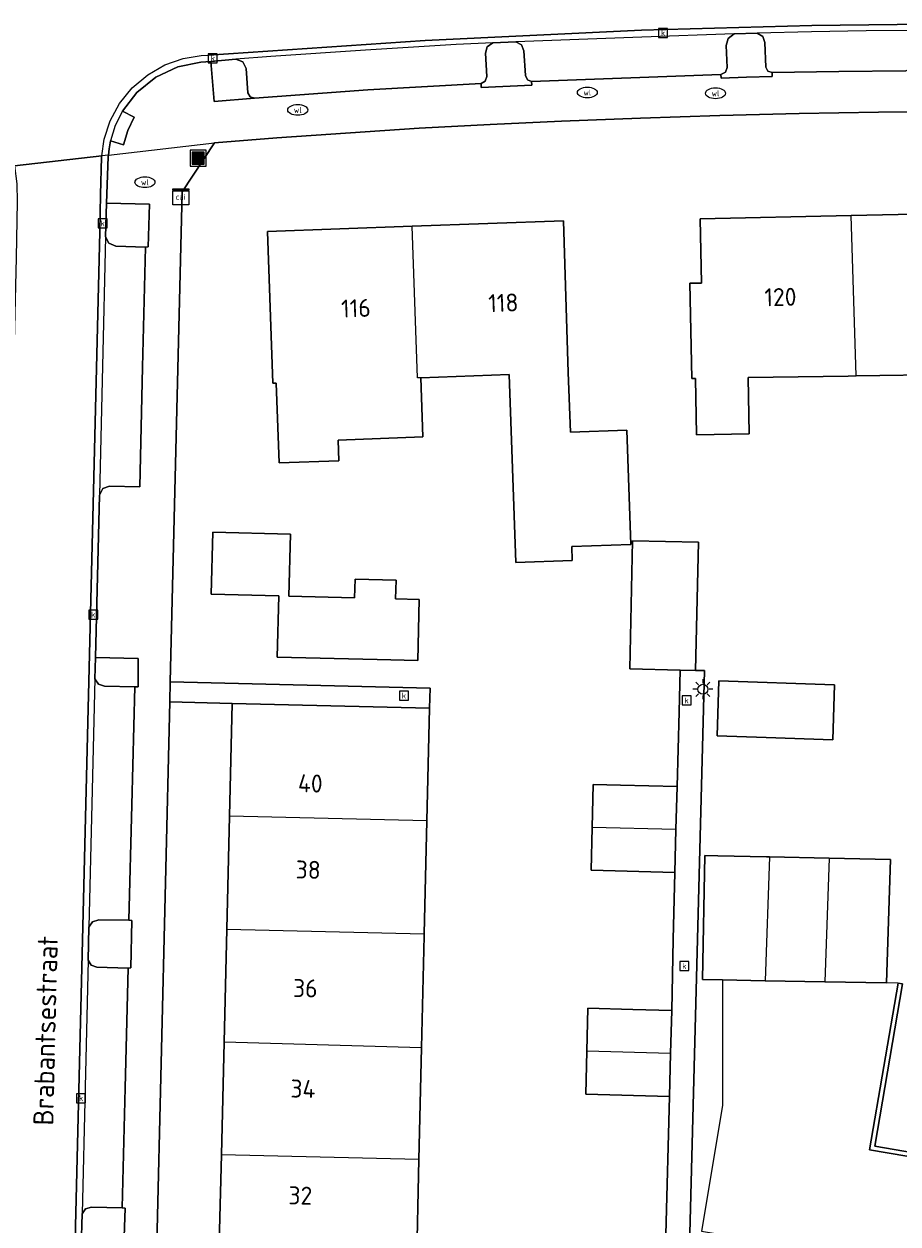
# Model space of a CAD drawing. Header units: metres. Extents: x 197147 to 199131, y 355511 to 356703.
# Tile 68 of 225: x 197933 to 197977, y 355811 to 355871. Entities that reach past the tile are written whole.
import ezdxf
from ezdxf.enums import TextEntityAlignment as Align

# ---------------------------------------------------------------- set-up
doc = ezdxf.new("R2010")
doc.units = ezdxf.units.M
for name, color, linetype in [('B-WE-GR-BEPLANTING_CULTUUR_HEESTERS-GV', 252, 'Continuous'), ('B-WE-IE-MEUBILAIR_WEGMEUBILAIR-GV', 252, 'Continuous'), ('B-WE-IE-MEUBILAIR_WEGMEUBILAIR-S', 252, 'Continuous'), ('B-WE-IE-TERREINAFSCHEIDING_KUNSTMATIG_MUUR-GV', 252, 'IE-TERREINAFSCHEIDING-KUNSTMATIG-DICHT'), ('B-WE-KL-DATA_CAI-S', 252, 'Continuous'), ('B-WE-OG-BEBOUWING-GV', 252, 'Continuous'), ('B-WE-OG-BEBOUWING_HUISNUMMER-T18', 252, 'Continuous'), ('B-WE-OG-BEBOUWING_STRAATNAAM-T35', 252, 'Continuous'), ('B-WE-OG-TERREIN_ERF-GV', 252, 'Continuous'), ('B-WE-RI-HWA_KOLK-S', 253, 'Continuous'), ('B-WE-VH-GOOT-G', 253, 'Continuous'), ('B-WE-VH-ONVERHARD-GV', 253, 'Continuous'), ('B-WE-VH-VERHARDING_BETONSTRAATSTEEN-GV', 253, 'Continuous'), ('B-WE-VH-VERHARDING_OPEN-GV', 253, 'Continuous'), ('B-WE-VH-VERHARDING_STRAATBAKSTEEN-GV', 253, 'Continuous'), ('B-WE-VH-VERHARDING_TEGEL-GV', 253, 'Continuous')]:
    doc.layers.add(name, color=color, linetype=linetype)
doc.styles.add('NLCS-ISO-M-T18', font='NLCS-ISO.ttf', dxfattribs={"height": 1.8})
doc.styles.add('NLCS-ISO-M200-T25', font='NLCS-ISO.ttf')
doc.linetypes.add('IE-TERREINAFSCHEIDING-KUNSTMATIG-DICHT', pattern='A,8,-1,[82,NLCS.SHX,S=0.75,R=90,X=0,Y=0],-1', length=10)

# ---------------------------------------------------------------- blocks, each defined once
blk = doc.blocks.new('BGT-AFVALBAK-SO')
at = {"linetype": 'ByBlock', "lineweight": 18}
h = blk.add_hatch(color=0, dxfattribs=at)
h.dxf.hatch_style = 1
h.paths.add_polyline_path([(-1.5, -1.5), (1.5, -1.5), (1.5, 1.5), (-1.5, 1.5)])
at = {"color": 0, "linetype": 'ByBlock', "lineweight": 18}
for points in [[(-2, -2), (2, -2), (2, 2), (-2, 2)], [(-1.5, -1.5), (1.5, -1.5), (1.5, 1.5), (-1.5, 1.5)]]:
    blk.add_lwpolyline(points, close=True, dxfattribs=at)
blk = doc.blocks.new('BGT-CAIKAST-SO')
at = {"color": 0, "linetype": 'ByBlock', "lineweight": 18}
for points in [[(-2, 2), (2, 2), (2, 1.68), (-2, 1.68)], [(-2, 1.52), (2, 1.52), (2, -2), (-2, -2)]]:
    blk.add_lwpolyline(points, close=True, dxfattribs=at)
at = {"color": 0, "linetype": 'ByBlock', "lineweight": 18, "style": 'NLCS-ISO-M-T18'}
blk.add_text('cai', height=1.5, dxfattribs=at).set_placement((0, 0), align=Align.MIDDLE_CENTER)
blk = doc.blocks.new('BGT-LICHTMAST-SO')
at = {"color": 0, "linetype": 'ByBlock', "lineweight": 18}
for points in [[(-1.25, 0), (-2, 0)], [(-1.41, 1.41), (-0.88, 0.88)], [(0, 2), (0, 1.25)], [(0.88, 0.88), (1.41, 1.41)], [(2, 0), (1.25, 0)], [(-1.41, -1.41), (-0.88, -0.88)], [(0, -1.25), (0, -2)], [(0.88, -0.88), (1.41, -1.41)]]:
    blk.add_lwpolyline(points, dxfattribs=at)
blk.add_circle((0, 0), 1, dxfattribs=at)
blk = doc.blocks.new('BGT-WATERLEIDINGPUT-SO')
at = {"color": 0, "linetype": 'ByBlock', "lineweight": 18}
blk.add_ellipse((0, 0), major_axis=(2.5, 0), ratio=0.54, dxfattribs=at)
at = {"color": 0, "linetype": 'ByBlock', "lineweight": 18, "style": 'NLCS-ISO-M-T18'}
blk.add_text('wl', height=1.5, dxfattribs=at).set_placement((0, 0), align=Align.MIDDLE_CENTER)
blk = doc.blocks.new('BGT-KOLK-SO')
at = {"color": 0, "linetype": 'ByBlock', "lineweight": 18}
blk.add_lwpolyline([(-0.045, -0.045), (0.045, -0.045), (0.045, 0.045), (-0.045, 0.045)], close=True, dxfattribs=at)
at = {"color": 0, "linetype": 'ByBlock', "lineweight": 18, "style": 'NLCS-ISO-M-T18'}
blk.add_text('k', height=0.06, dxfattribs=at).set_placement((0, 0), align=Align.MIDDLE_CENTER)

msp = doc.modelspace()

# ---------------------------------------------------------------- linework, layer by layer
at = {"layer": 'B-WE-GR-BEPLANTING_CULTUUR_HEESTERS-GV', "flags": 128}
for points in [[(197937.225, 355860.372), (197937.393, 355860.042), (197937.735, 355859.901), (197939.226, 355859.854), (197939.351, 355859.86), (197939.418, 355861.997), (197937.271, 355862.059), (197937.225, 355860.372)], [(197936.691, 355838.258), (197936.864, 355837.992), (197937.162, 355837.885), (197938.692, 355837.851), (197938.847, 355837.846), (197938.854, 355839.274), (197936.717, 355839.324), (197936.691, 355838.258)], [(197938.392, 355826.181), (197936.885, 355826.205), (197936.573, 355826.103), (197936.39, 355825.831), (197936.351, 355824.188), (197936.506, 355823.929), (197936.789, 355823.823), (197938.36, 355823.785), (197938.489, 355823.791), (197938.538, 355826.168), (197938.392, 355826.181)], [(197936.044, 355811.492), (197936.003, 355809.817), (197936.2, 355809.527), (197936.531, 355809.41), (197938.007, 355809.378), (197938.126, 355809.385), (197938.199, 355811.777), (197938.05, 355811.791), (197936.515, 355811.824), (197936.225, 355811.736), (197936.044, 355811.492)]]:
    msp.add_lwpolyline(points, dxfattribs=at)
at = {"layer": 'B-WE-IE-MEUBILAIR_WEGMEUBILAIR-GV', "flags": 128}
for points in [[(197968.683, 355870.515), (197968.387, 355870.293), (197968.285, 355869.937), (197968.33, 355868.835), (197968.245, 355868.599), (197968.019, 355868.49), (197968.032, 355868.308), (197969.301, 355868.358), (197970.576, 355868.38), (197970.579, 355868.58), (197970.358, 355868.647), (197970.259, 355868.855), (197970.222, 355870.092), (197970.109, 355870.387), (197969.837, 355870.548), (197968.683, 355870.515)], [(197956.013, 355868.032), (197956.024, 355867.84), (197958.56, 355867.956), (197958.542, 355868.141), (197958.329, 355868.228), (197958.233, 355868.436), (197958.161, 355869.674), (197958.038, 355869.967), (197957.759, 355870.118), (197956.599, 355870.069), (197956.326, 355869.874), (197956.233, 355869.551), (197956.299, 355868.383), (197956.224, 355868.152), (197956.013, 355868.032)], [(197943.746, 355869.247), (197942.493, 355869.143), (197942.652, 355867.136), (197944.668, 355867.301), (197944.453, 355867.373), (197944.349, 355867.575), (197944.264, 355868.788), (197944.099, 355869.123), (197943.746, 355869.247)], [(197939.226, 355859.854), (197939.351, 355859.86), (197939.418, 355861.997), (197937.271, 355862.059), (197937.225, 355860.372), (197937.393, 355860.042), (197937.735, 355859.901), (197939.226, 355859.854)], [(197936.717, 355839.324), (197936.691, 355838.258), (197936.864, 355837.992), (197937.162, 355837.885), (197938.692, 355837.851), (197938.847, 355837.846), (197938.854, 355839.274), (197936.717, 355839.324)], [(197938.36, 355823.785), (197938.489, 355823.791), (197938.538, 355826.168), (197938.392, 355826.181), (197936.885, 355826.205), (197936.573, 355826.103), (197936.39, 355825.831), (197936.351, 355824.188), (197936.506, 355823.929), (197936.789, 355823.823), (197938.36, 355823.785)], [(197938.007, 355809.378), (197938.126, 355809.385), (197938.199, 355811.777), (197938.05, 355811.791), (197936.515, 355811.824), (197936.225, 355811.736), (197936.044, 355811.492), (197936.003, 355809.817), (197936.2, 355809.527), (197936.531, 355809.41), (197938.007, 355809.378)]]:
    msp.add_lwpolyline(points, dxfattribs=at)
at = {"layer": 'B-WE-IE-TERREINAFSCHEIDING_KUNSTMATIG_MUUR-GV', "ltscale": 0.2, "flags": 128}
msp.add_lwpolyline([(197983.109, 355814.346), (197983.283, 355815.373), (197983.068, 355815.409), (197982.769, 355813.665), (197975.711, 355814.869), (197977.096, 355822.99), (197976.879, 355823.027), (197975.457, 355814.689), (197977.323, 355814.371), (197982.949, 355813.411), (197983.109, 355814.346)], dxfattribs=at)
at = {"layer": 'B-WE-OG-BEBOUWING-GV', "flags": 128}
for points in [[(197974.531, 355861.43), (197966.979, 355861.272), (197967.046, 355858.053), (197966.466, 355858.041), (197966.566, 355853.282), (197966.736, 355853.286), (197966.795, 355850.457), (197969.434, 355850.512), (197969.375, 355853.321), (197974.383, 355853.402), (197974.784, 355853.408), (197974.531, 355861.43)], [(197974.784, 355853.408), (197979.506, 355853.484), (197979.528, 355850.674), (197982.147, 355850.695), (197982.116, 355853.531), (197982.265, 355853.533), (197982.221, 355858.391), (197981.719, 355858.377), (197981.674, 355860.118), (197981.607, 355860.119), (197981.579, 355861.578), (197974.531, 355861.43)], [(197952.567, 355860.902), (197945.325, 355860.64), (197945.599, 355853.045), (197945.759, 355853.051), (197945.903, 355849.054), (197948.901, 355849.162), (197948.864, 355850.201), (197953.101, 355850.354), (197952.994, 355853.312), (197952.836, 355853.306), (197952.567, 355860.902)], [(197952.994, 355853.312), (197957.418, 355853.472), (197957.757, 355844.076), (197960.573, 355844.178), (197960.548, 355844.872), (197963.515, 355844.979), (197963.308, 355850.701), (197960.487, 355850.599), (197960.369, 355853.578), (197960.14, 355861.175), (197952.567, 355860.902)], [(197949.684, 355842.308), (197946.401, 355842.388), (197946.476, 355845.496), (197942.587, 355845.59), (197942.512, 355842.482), (197945.887, 355842.4), (197945.813, 355839.34), (197950.812, 355839.219), (197952.85, 355839.17), (197952.924, 355842.23), (197951.734, 355842.258), (197951.757, 355843.19), (197949.706, 355843.24), (197949.684, 355842.308)], [(197966.744, 355838.678), (197966.891, 355845.09), (197963.598, 355845.166), (197963.451, 355838.754), (197965.974, 355838.696), (197966.744, 355838.678)], [(197970.281, 355835.315), (197973.611, 355835.197), (197973.708, 355837.951), (197967.92, 355838.156), (197967.823, 355835.402), (197970.281, 355835.315)], [(197953.305, 355831.148), (197953.438, 355836.794), (197943.565, 355837.023), (197943.428, 355831.377)], [(197965.765, 355830.715), (197965.823, 355832.863), (197962.99, 355832.937), (197961.624, 355832.972), (197961.572, 355830.825)], [(197943.292, 355825.73), (197953.171, 355825.501), (197953.305, 355831.148), (197943.428, 355831.377), (197943.292, 355825.73)], [(197965.765, 355830.715), (197961.572, 355830.825), (197961.519, 355828.677), (197965.707, 355828.566), (197965.765, 355830.715)], [(197970.445, 355829.346), (197970.326, 355829.349), (197970.302, 355829.349), (197967.868, 355829.405), (197967.205, 355829.42), (197967.09, 355823.209), (197968.098, 355823.19), (197970.231, 355823.151)], [(197973.43, 355829.278), (197970.445, 355829.346), (197970.231, 355823.151), (197973.214, 355823.095)], [(197973.43, 355829.278), (197973.214, 355823.095), (197976.3, 355823.038), (197976.494, 355829.208), (197973.43, 355829.278)], [(197943.292, 355825.73), (197943.155, 355820.084)], [(197953.036, 355819.8), (197953.169, 355825.397), (197953.171, 355825.501)], [(197965.498, 355819.511), (197965.552, 355821.66), (197963.603, 355821.713), (197961.349, 355821.774), (197961.3, 355819.627)], [(197952.904, 355814.208), (197953.036, 355819.8), (197943.155, 355820.084), (197943.019, 355814.438)], [(197965.498, 355819.511), (197961.3, 355819.627), (197961.25, 355817.479), (197965.443, 355817.362), (197965.498, 355819.511)], [(197952.771, 355808.562), (197952.774, 355808.673), (197952.904, 355814.208), (197943.019, 355814.438), (197942.882, 355808.791)]]:
    msp.add_lwpolyline(points, dxfattribs=at)
at = {"layer": 'B-WE-OG-TERREIN_ERF-GV', "flags": 128}
for points in [[(197979.836, 355866.633), (197975.902, 355866.601), (197971.933, 355866.535), (197967.965, 355866.436), (197963.997, 355866.306), (197960.031, 355866.147), (197956.469, 355865.982), (197952.908, 355865.796), (197945.792, 355865.312), (197942.676, 355865.063), (197941.048, 355862.611), (197940.461, 355838.099), (197953.461, 355837.783), (197953.438, 355836.794), (197953.305, 355831.148), (197953.171, 355825.501), (197953.169, 355825.397), (197953.036, 355819.8), (197952.904, 355814.208), (197952.774, 355808.673)], [(197969.434, 355850.512), (197966.795, 355850.457), (197966.736, 355853.286), (197966.566, 355853.282), (197966.466, 355858.041), (197967.046, 355858.053), (197966.979, 355861.272), (197974.531, 355861.43), (197981.579, 355861.578), (197981.607, 355860.119), (197981.674, 355860.118), (197981.719, 355858.377), (197982.221, 355858.391), (197982.265, 355853.533), (197982.116, 355853.531), (197982.147, 355850.695), (197979.528, 355850.674), (197979.506, 355853.484), (197974.784, 355853.408), (197974.383, 355853.402), (197969.375, 355853.321), (197969.434, 355850.512)], [(197948.864, 355850.201), (197948.901, 355849.162), (197945.903, 355849.054), (197945.759, 355853.051), (197945.599, 355853.045), (197945.325, 355860.64), (197952.567, 355860.902), (197960.14, 355861.175), (197960.369, 355853.578), (197960.487, 355850.599), (197963.308, 355850.701), (197963.515, 355844.979), (197960.548, 355844.872), (197960.573, 355844.178), (197957.757, 355844.076), (197957.418, 355853.472), (197952.994, 355853.312), (197953.101, 355850.354), (197948.864, 355850.201)], [(197946.401, 355842.388), (197949.684, 355842.308), (197949.706, 355843.24), (197951.757, 355843.19), (197951.734, 355842.258), (197952.924, 355842.23), (197952.85, 355839.17), (197950.812, 355839.219), (197945.813, 355839.34), (197945.887, 355842.4), (197942.512, 355842.482), (197942.587, 355845.59), (197946.476, 355845.496), (197946.401, 355842.388)], [(197965.266, 355810.46), (197965.443, 355817.362), (197961.25, 355817.479), (197961.3, 355819.627), (197961.349, 355821.774), (197963.603, 355821.713), (197965.552, 355821.66), (197965.632, 355825.211), (197965.707, 355828.566), (197961.519, 355828.677), (197961.572, 355830.825), (197961.624, 355832.972), (197962.99, 355832.937), (197965.823, 355832.863), (197965.92, 355836.597), (197965.974, 355838.696), (197963.451, 355838.754), (197963.598, 355845.166), (197966.891, 355845.09), (197966.744, 355838.678)], [(197966.744, 355838.678), (197967.19, 355838.668), (197966.468, 355810.51)], [(197967.823, 355835.402), (197967.92, 355838.156), (197973.708, 355837.951), (197973.611, 355835.197), (197970.281, 355835.315), (197967.823, 355835.402)], [(197942.882, 355808.791), (197943.019, 355814.438), (197943.155, 355820.084), (197943.292, 355825.73), (197943.428, 355831.377), (197943.565, 355837.023), (197940.437, 355837.099), (197939.356, 355791.911), (197942.472, 355791.838), (197942.609, 355797.499), (197942.746, 355803.145), (197942.882, 355808.791)], [(197968.098, 355823.19), (197967.09, 355823.209), (197967.205, 355829.42), (197967.868, 355829.405), (197970.302, 355829.349), (197970.326, 355829.349), (197970.445, 355829.346), (197973.43, 355829.278), (197976.494, 355829.208), (197976.3, 355823.038)], [(197970.231, 355823.151), (197968.098, 355823.19), (197968.098, 355816.915), (197967.05, 355810.627), (197985.503, 355807.595), (197995.271, 355805.99), (197995.263, 355805.942), (197999.265, 355805.27), (198000.291, 355811.26), (198000.233, 355811.27), (197996.615, 355811.889), (197995.444, 355812.131), (197987.489, 355813.488), (197987.507, 355813.596), (197984.441, 355814.119), (197983.109, 355814.346), (197982.949, 355813.411), (197977.323, 355814.371), (197975.457, 355814.689), (197976.879, 355823.027), (197976.3, 355823.038), (197973.214, 355823.095), (197970.231, 355823.151)], [(197976.879, 355823.027), (197977.096, 355822.99), (197975.711, 355814.869), (197982.769, 355813.665), (197983.068, 355815.409), (197983.283, 355815.373), (197983.109, 355814.346)]]:
    msp.add_lwpolyline(points, dxfattribs=at)
at = {"layer": 'B-WE-VH-GOOT-G', "flags": 128}
for points in [[(197990.686, 355870.94), (197985.705, 355870.999), (197981.098, 355871.014), (197976.832, 355870.992), (197972.567, 355870.935), (197964.038, 355870.699), (197953.21, 355870.192), (197942.394, 355869.463)], [(197937.028, 355864.414), (197937.15, 355865.257), (197937.449, 355866.169), (197937.923, 355867.041), (197938.56, 355867.825), (197939.331, 355868.476), (197940.194, 355868.967), (197941.1, 355869.283), (197942.002, 355869.432)], [(197935.308, 355793.83), (197936.933, 355860.618), (197936.961, 355862.483), (197937.019, 355864.352), (197937.028, 355864.414)]]:
    msp.add_lwpolyline(points, dxfattribs=at)
at = {"layer": 'B-WE-VH-ONVERHARD-GV', "flags": 128}
for points in [[(197970.579, 355868.58), (197970.358, 355868.647), (197970.259, 355868.855), (197970.222, 355870.092), (197970.109, 355870.387), (197969.837, 355870.548), (197968.683, 355870.515), (197968.387, 355870.293), (197968.285, 355869.937), (197968.33, 355868.835), (197968.245, 355868.599), (197968.019, 355868.49), (197968.032, 355868.308), (197969.301, 355868.358), (197970.576, 355868.38), (197970.579, 355868.58)], [(197957.759, 355870.118), (197956.599, 355870.069), (197956.326, 355869.874), (197956.233, 355869.551), (197956.299, 355868.383), (197956.224, 355868.152), (197956.013, 355868.032), (197956.024, 355867.84), (197958.56, 355867.956), (197958.542, 355868.141), (197958.329, 355868.228), (197958.233, 355868.436), (197958.161, 355869.674), (197958.038, 355869.967), (197957.759, 355870.118)], [(197944.668, 355867.301), (197944.453, 355867.373), (197944.349, 355867.575), (197944.264, 355868.788), (197944.099, 355869.123), (197943.746, 355869.247), (197942.493, 355869.143), (197942.652, 355867.136), (197944.668, 355867.301)]]:
    msp.add_lwpolyline(points, dxfattribs=at)
at = {"layer": 'B-WE-VH-VERHARDING_BETONSTRAATSTEEN-GV', "flags": 128}
for points in [[(197932.663, 355863.912), (197937.028, 355864.414), (197937.15, 355865.257), (197937.449, 355866.169), (197937.923, 355867.041), (197938.56, 355867.825), (197939.331, 355868.476), (197940.194, 355868.967), (197941.1, 355869.283), (197942.002, 355869.432), (197942.394, 355869.463), (197953.21, 355870.192), (197964.038, 355870.699), (197972.567, 355870.935), (197976.832, 355870.992), (197981.098, 355871.014), (197985.705, 355870.999), (197990.686, 355870.94)], [(197958.542, 355868.141), (197968.019, 355868.49), (197968.245, 355868.599), (197968.33, 355868.835), (197968.285, 355869.937), (197968.387, 355870.293), (197968.683, 355870.515), (197964.053, 355870.363), (197957.759, 355870.118), (197958.038, 355869.967), (197958.161, 355869.674), (197958.233, 355868.436), (197958.329, 355868.228), (197958.542, 355868.141)], [(197968.683, 355870.515), (197969.837, 355870.548)], [(197977.262, 355868.666), (197977.473, 355868.772), (197977.558, 355868.993), (197977.547, 355870.193), (197977.689, 355870.543), (197978.034, 355870.695), (197975.285, 355870.665), (197972.541, 355870.616), (197969.837, 355870.548), (197970.109, 355870.387), (197970.222, 355870.092), (197970.259, 355868.855), (197970.358, 355868.647), (197970.579, 355868.58), (197973.922, 355868.633), (197977.262, 355868.666)], [(197944.668, 355867.301), (197950.349, 355867.719), (197956.013, 355868.032), (197956.224, 355868.152), (197956.299, 355868.383), (197956.233, 355869.551), (197956.326, 355869.874), (197956.599, 355870.069), (197954.765, 355869.99), (197950.223, 355869.699), (197945.489, 355869.396), (197943.746, 355869.247), (197944.099, 355869.123), (197944.264, 355868.788), (197944.349, 355867.575), (197944.453, 355867.373), (197944.668, 355867.301)], [(197956.599, 355870.069), (197957.759, 355870.118)], [(197938.07, 355866.66), (197938.791, 355867.591), (197939.735, 355868.35), (197940.831, 355868.863), (197941.985, 355869.1), (197942.493, 355869.143), (197943.746, 355869.247)], [(197938.07, 355866.66), (197937.711, 355865.94), (197937.47, 355865.173), (197938.118, 355864.973), (197938.337, 355865.68), (197938.657, 355866.348), (197938.07, 355866.66)], [(197937.361, 355864.452), (197937.395, 355864.77), (197937.47, 355865.173)], [(197937.225, 355860.372), (197937.271, 355862.059), (197937.352, 355864.362), (197937.361, 355864.452), (197937.028, 355864.414), (197937.019, 355864.352), (197936.961, 355862.483), (197936.933, 355860.618), (197935.308, 355793.83)], [(197939.226, 355859.854), (197937.735, 355859.901), (197937.393, 355860.042), (197937.225, 355860.372), (197937.069, 355853.893), (197936.913, 355847.45), (197937.084, 355847.769), (197937.425, 355847.891), (197938.931, 355847.852), (197939.078, 355853.843), (197939.226, 355859.854)], [(197936.691, 355838.258), (197936.717, 355839.324), (197936.913, 355847.45)], [(197938.692, 355837.851), (197937.162, 355837.885), (197936.864, 355837.992), (197936.691, 355838.258), (197936.54, 355832.005), (197936.39, 355825.831), (197936.573, 355826.103), (197936.885, 355826.205), (197938.392, 355826.181), (197938.54, 355831.956), (197938.692, 355837.851)], [(197936.351, 355824.188), (197936.39, 355825.831)], [(197936.197, 355817.821), (197936.044, 355811.492), (197936.225, 355811.736), (197936.515, 355811.824), (197938.05, 355811.791), (197938.205, 355817.786), (197938.36, 355823.785), (197936.789, 355823.823), (197936.506, 355823.929), (197936.351, 355824.188), (197936.197, 355817.821)], [(197936.003, 355809.817), (197936.044, 355811.492)]]:
    msp.add_lwpolyline(points, dxfattribs=at)
at = {"layer": 'B-WE-VH-VERHARDING_OPEN-GV', "flags": 128}
for points in [[(197965.552, 355821.66), (197965.498, 355819.511), (197965.443, 355817.362), (197965.266, 355810.46), (197965.222, 355808.311), (197965.177, 355806.162), (197965.091, 355802.776), (197965.027, 355799.281), (197964.971, 355797.145), (197966.124, 355797.114), (197966.468, 355810.51), (197967.19, 355838.668), (197966.744, 355838.678), (197965.974, 355838.696), (197965.92, 355836.597), (197965.823, 355832.863), (197965.765, 355830.715), (197965.707, 355828.566), (197965.632, 355825.211), (197965.552, 355821.66)], [(197943.565, 355837.023), (197953.438, 355836.794), (197953.461, 355837.783), (197940.461, 355838.099), (197940.437, 355837.099), (197943.565, 355837.023)]]:
    msp.add_lwpolyline(points, dxfattribs=at)
at = {"layer": 'B-WE-VH-VERHARDING_STRAATBAKSTEEN-GV', "flags": 128}
msp.add_lwpolyline([(197931.174, 355793.924), (197935.308, 355793.83), (197936.933, 355860.618), (197936.961, 355862.483), (197937.019, 355864.352), (197937.028, 355864.414), (197932.663, 355863.912), (197932.774, 355863.021), (197932.795, 355862.117), (197932.744, 355859.333), (197931.174, 355793.924)], dxfattribs=at)
at = {"layer": 'B-WE-VH-VERHARDING_TEGEL-GV', "flags": 128}
for points in [[(197977.262, 355868.666), (197973.922, 355868.633), (197970.579, 355868.58), (197970.576, 355868.38), (197969.301, 355868.358), (197968.032, 355868.308), (197968.019, 355868.49), (197958.542, 355868.141), (197958.56, 355867.956), (197956.024, 355867.84), (197956.013, 355868.032), (197950.349, 355867.719), (197944.668, 355867.301), (197942.652, 355867.136), (197942.493, 355869.143), (197941.985, 355869.1), (197940.831, 355868.863), (197939.735, 355868.35), (197938.791, 355867.591), (197938.07, 355866.66), (197938.657, 355866.348), (197938.337, 355865.68), (197938.118, 355864.973), (197937.47, 355865.173), (197937.395, 355864.77), (197937.361, 355864.452), (197942.676, 355865.063), (197945.792, 355865.312), (197952.908, 355865.796), (197956.469, 355865.982), (197960.031, 355866.147), (197963.997, 355866.306), (197967.965, 355866.436), (197971.933, 355866.535), (197975.902, 355866.601), (197979.836, 355866.633)], [(197939.356, 355791.911), (197940.437, 355837.099), (197940.461, 355838.099), (197941.048, 355862.611), (197942.676, 355865.063)], [(197937.361, 355864.452), (197937.352, 355864.362), (197937.271, 355862.059), (197939.418, 355861.997), (197939.351, 355859.86), (197939.226, 355859.854), (197939.078, 355853.843), (197938.931, 355847.852), (197937.425, 355847.891), (197937.084, 355847.769), (197936.913, 355847.45), (197936.717, 355839.324), (197938.854, 355839.274), (197938.847, 355837.846), (197938.692, 355837.851), (197938.54, 355831.956), (197938.392, 355826.181), (197938.538, 355826.168), (197938.489, 355823.791), (197938.36, 355823.785), (197938.205, 355817.786), (197938.05, 355811.791), (197938.199, 355811.777), (197938.126, 355809.385)]]:
    msp.add_lwpolyline(points, dxfattribs=at)

# ---------------------------------------------------------------- block references
at = {"layer": 'B-WE-IE-MEUBILAIR_WEGMEUBILAIR-S'}
for name, p, xscale, yscale, zscale in [('BGT-WATERLEIDINGPUT-SO', (197961.331, 355867.587), 0.2, 0.2, 0.2), ('BGT-WATERLEIDINGPUT-SO', (197967.743, 355867.548), 0.2, 0.2, 0.2), ('BGT-WATERLEIDINGPUT-SO', (197946.84, 355866.715), 0.2, 0.2, 0.2), ('BGT-AFVALBAK-SO', (197941.861, 355864.302), 0.2, 0.2, 0.2), ('BGT-WATERLEIDINGPUT-SO', (197939.192, 355863.098), 0.2, 0.2, 0.2), ('BGT-LICHTMAST-SO', (197967.115, 355837.73), 0.25, 0.25, 0.25)]:
    msp.add_blockref(name, p, dxfattribs=dict(at, xscale=xscale, yscale=yscale, zscale=zscale))
at = {"layer": 'B-WE-KL-DATA_CAI-S', "xscale": 0.2, "yscale": 0.2, "zscale": 0.2}
msp.add_blockref('BGT-CAIKAST-SO', (197940.982, 355862.366), dxfattribs=at)
at = {"layer": 'B-WE-RI-HWA_KOLK-S', "xscale": 5, "yscale": 5, "zscale": 5}
for p in [(197965.122, 355870.566), (197942.59, 355869.299), (197937.078, 355861.037), (197936.608, 355841.468), (197952.156, 355837.414), (197966.299, 355837.172), (197966.188, 355823.881), (197935.999, 355817.273)]:
    msp.add_blockref('BGT-KOLK-SO', p, dxfattribs=at)

# ---------------------------------------------------------------- texts
at = {"layer": 'B-WE-OG-BEBOUWING_HUISNUMMER-T18', "char_height": 0.9, "attachment_point": 5, "style": 'NLCS-ISO-M200-T25'}
for s, insert, rotation in [('118', (197957.127, 355857.064), 2.1), ('120', (197970.994, 355857.355), 1.2), ('116', (197949.749, 355856.797), 2.1), ('40', (197947.469, 355833.024), 358.6), ('38', (197947.365, 355828.704), 358.6), ('36', (197947.221, 355822.775), 358.6), ('34', (197947.1, 355817.746), 358.6), ('32', (197946.971, 355812.405), 358.6)]:
    msp.add_mtext(s, dxfattribs=dict(at, insert=insert, rotation=rotation))
at = {"layer": 'B-WE-OG-BEBOUWING_STRAATNAAM-T35', "insert": (197934.221, 355820.652), "char_height": 1, "attachment_point": 5, "rotation": 88.6, "style": 'NLCS-ISO-M200-T25'}
msp.add_mtext('Brabantsestraat', dxfattribs=at)

doc.saveas('drawing.dxf')
